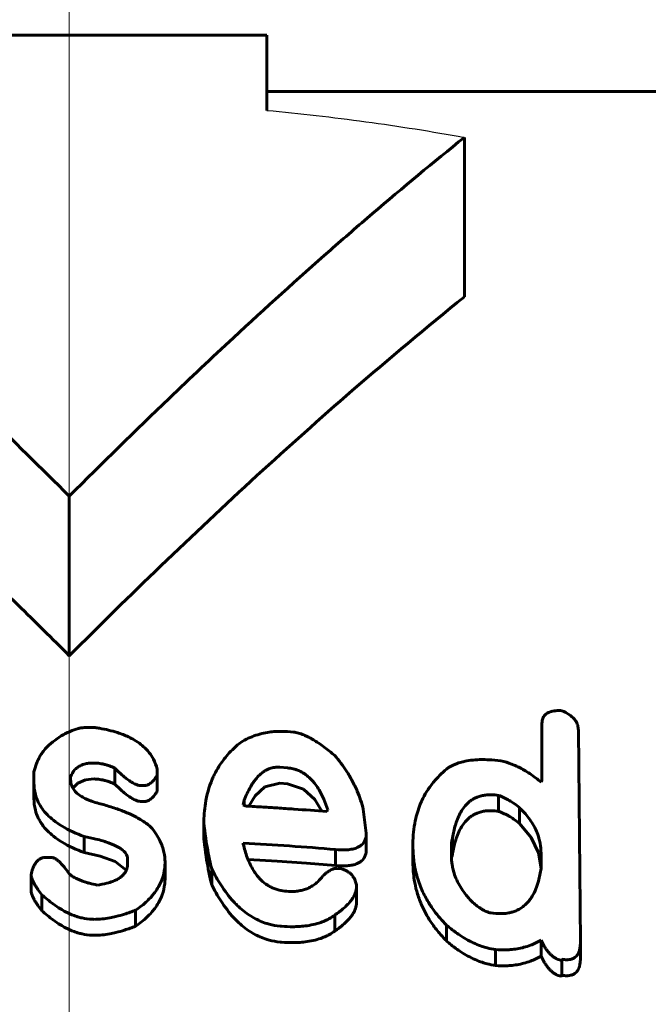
# Model space of a CAD drawing. Header units: millimetres. Extents: x 0 to 841, y 0 to 594.
# Tile 13 of 29: x 229.72 to 232.5, y 364.04 to 368.4. Entities that reach past the tile are written whole.
import ezdxf

# ---------------------------------------------------------------- set-up
doc = ezdxf.new("R2010")
doc.units = ezdxf.units.MM
for name, pattern in [('K5LT-1', [0]), ('K5LT_AXLED', [12, 7.5, -1.5, 1.5, -1.5]), ('K5LT_BASIC', [0]), ('K5LT_THIN', [0])]:
    doc.linetypes.add(name, pattern=pattern)
doc.layers.add('Системный слой', color=7, linetype='Continuous')
doc.layers.add('Системный слой (1)', color=7, linetype='Continuous', true_color=0x6c6c6c)
doc.styles.add('KDIMTEXTSTYLE', font='txt', dxfattribs={"width": 0.96, "oblique": 15, "height": 5})
doc.styles.add('KTEXTSTYLE', font='txt', dxfattribs={"width": 0.96, "height": 5})
doc.dimstyles.new('KDIMSTYLE (0.50)', dxfattribs={"dimtxt": 5, "dimasz": 1, "dimexe": 2, "dimexo": 0, "dimgap": 1, "dimtad": 1, "dimlfac": 2, "dimtxsty": 'KDIMTEXTSTYLE', "dimsah": 1, "dimcen": 0, "dimdle": 1, "dimadec": 0, "dimazin": 0, "dimtfac": 0.667, "dimtmove": 0, "dimatfit": 3, "dimfxl": 1, "dimtvp": 1, "dimtolj": 1, "dimtzin": 0, "dimarcsym": 0})

# ---------------------------------------------------------------- blocks, each defined once
blk = doc.blocks.new('U1')
at = {"layer": 'Системный слой (1)', "color": 150, "linetype": 'K5LT_BASIC', "lineweight": 60, "true_color": 0x0080ff}
for p, q in [((229.9782, 365.0164), (230.0113, 365.0304)), ((230.0113, 365.0304), (230.0496, 365.0343)), ((229.9559, 364.994), (229.9782, 365.0164))]:
    blk.add_line(p, q, dxfattribs=at)
blk = doc.blocks.new('U3')
at = {"layer": 'Системный слой (1)', "color": 150, "linetype": 'K5LT_BASIC', "lineweight": 60, "true_color": 0x0080ff}
for p, q in [((231.986, 364.7744), (231.9331, 364.8366)), ((232.0183, 364.7068), (231.986, 364.7744)), ((232.029, 364.6376), (232.0183, 364.7068))]:
    blk.add_line(p, q, dxfattribs=at)
blk = doc.blocks.new('U4')
at = {"layer": 'Системный слой (1)', "color": 150, "linetype": 'K5LT_BASIC', "lineweight": 60, "true_color": 0x0080ff}
for p, q in [((230.806, 364.9994), (230.7633, 364.9598)), ((230.8715, 365.0154), (230.806, 364.9994)), ((230.7633, 364.9598), (230.7344, 364.9138))]:
    blk.add_line(p, q, dxfattribs=at)
blk = doc.blocks.new('U6')
at = {"layer": 'Системный слой (1)', "color": 150, "linetype": 'K5LT_BASIC', "lineweight": 60, "true_color": 0x0080ff}
for p, q in [((230.0058, 364.708), (230.0767, 364.6923)), ((230.0767, 364.6923), (230.1432, 364.6687)), ((230.1432, 364.6687), (230.1922, 364.6298))]:
    blk.add_line(p, q, dxfattribs=at)
blk = doc.blocks.new('U8')
at = {"layer": 'Системный слой (1)', "color": 150, "linetype": 'K5LT_BASIC', "lineweight": 60, "true_color": 0x0080ff}
for p, q in [((231.6331, 364.6843), (231.6327, 364.6778)), ((231.6339, 364.6907), (231.6331, 364.6843)), ((231.6363, 364.6965), (231.6339, 364.6907))]:
    blk.add_line(p, q, dxfattribs=at)
blk = doc.blocks.new('U10')
at = {"layer": 'Системный слой (1)', "color": 150, "linetype": 'K5LT_BASIC', "lineweight": 60, "true_color": 0x0080ff}
for p, q in [((230.9777, 364.989), (230.9062, 365.0126)), ((231.0267, 364.9437), (230.9777, 364.989)), ((231.0588, 364.8917), (231.0267, 364.9437))]:
    blk.add_line(p, q, dxfattribs=at)
blk = doc.blocks.new('U15')
at = {"layer": 'Системный слой (1)', "color": 150, "linetype": 'K5LT_BASIC', "lineweight": 60, "true_color": 0x0080ff}
for p, q in [((230.8608, 364.6701), (230.7313, 364.6777)), ((230.9902, 364.6612), (230.8608, 364.6701)), ((231.1195, 364.6509), (230.9902, 364.6612))]:
    blk.add_line(p, q, dxfattribs=at)
blk = doc.blocks.new('D0')
at = {"layer": 'Системный слой (1)'}
for points in [[(220.6897, 376.0965), (221.1897, 376.7547), (216.1897, 376.0965), (221.1897, 375.4382)], [(238.6897, 375.4382), (243.6897, 376.0965), (238.6897, 376.7547), (239.1897, 376.0965)]]:
    blk.add_hatch(color=7, dxfattribs=at).paths.add_polyline_path(points)
at = {"layer": 'Системный слой (1)', "color": 7, "linetype": 'K5LT_THIN', "lineweight": 18}
for p, q in [((216.1897, 358.5806), (216.1897, 378.0965)), ((243.6897, 358.5806), (243.6897, 378.0965)), ((216.1897, 376.0965), (221.1897, 376.7547)), ((221.1897, 376.7547), (220.6897, 376.0965)), ((239.1897, 376.0965), (238.6897, 376.7547)), ((238.6897, 376.7547), (243.6897, 376.0965)), ((221.1897, 375.4382), (216.1897, 376.0965)), ((216.1897, 376.0965), (243.6897, 376.0965)), ((220.6897, 376.0965), (221.1897, 375.4382)), ((243.6897, 376.0965), (238.6897, 375.4382)), ((238.6897, 375.4382), (239.1897, 376.0965))]:
    blk.add_line(p, q, dxfattribs=at)
blk.add_wipeout([(226.2515, 377.0965), (226.2515, 384.4784), (233.3327, 384.4784), (233.3327, 377.0965)]).dxf.layer = 'Системный слой (1)'
at = {"layer": 'Системный слой (1)', "color": 7, "insert": (226.2515, 383.684), "char_height": 5, "attachment_point": 1, "style": 'KTEXTSTYLE'}
blk.add_mtext('\\fArial|b0|c204|p34;\\H5.0;\\W1.000;\\Q15;\\fGOST Type AU|b0|i0|c204|p34;\\Q15;\\W0.960;55', dxfattribs=at)
blk = doc.blocks.new('KDIMARROW_01')
at = {"layer": 'Системный слой'}
blk.add_hatch(color=0, dxfattribs=at).paths.add_polyline_path([(0, 0), (-5, 0.6583), (-4.5, 0), (-5, -0.6583)])
at = {"layer": 'Системный слой', "color": 0, "linetype": 'K5LT_THIN', "lineweight": 18}
for p, q in [((-4.5, 0), (-5, 0.6583)), ((-5, 0.6583), (0, 0)), ((0, 0), (-5, -0.6583)), ((-5, -0.6583), (-4.5, 0))]:
    blk.add_line(p, q, dxfattribs=at)
at = {"layer": 'Системный слой (1)', "color": 0, "linetype": 'K5LT_THIN', "lineweight": 18}
blk.add_line((645.2246, 310.5806), (644.7246, 310.5806), dxfattribs=at)

msp = doc.modelspace()

# ---------------------------------------------------------------- linework, layer by layer
at = {"layer": 'Системный слой (1)', "color": 150, "linetype": 'K5LT_BASIC', "lineweight": 60, "true_color": 0x0080ff}
for p, q in [((229.0647, 368.3306), (230.8147, 368.3306)), ((230.8147, 368.3306), (230.8147, 367.9975)), ((230.8147, 368.0806), (238.6458, 368.0806)), ((231.6897, 367.1708), (231.6897, 367.8779)), ((229.9397, 365.5806), (229.9397, 366.2877)), ((230.9062, 365.244), (230.9327, 365.2418)), ((232.0332, 365.0278), (232.0332, 365.2808)), ((232.1944, 365.2507), (232.2035, 364.3108)), ((230.1414, 365.0116), (230.1414, 365.0823)), ((230.3291, 365.0776), (230.3291, 365.0512)), ((230.8715, 365.0861), (230.9062, 365.0833)), ((229.7834, 365.0177), (229.7834, 365.0656)), ((229.9454, 365.0443), (229.9454, 365.0361)), ((230.3291, 364.9805), (230.3291, 365.0512)), ((232.029, 365.0196), (232.0332, 365.0278)), ((229.7834, 364.947), (229.7834, 365.0177)), ((230.2679, 365.0051), (230.2547, 365.0054)), ((230.8715, 365.0154), (230.9062, 365.0126)), ((230.7103, 364.9195), (230.7144, 364.9407)), ((230.7144, 364.9173), (230.7144, 364.9407)), ((231.8414, 364.8907), (231.8414, 364.9614)), ((230.2679, 364.9344), (230.2547, 364.9347)), ((231.0848, 364.8978), (231.0807, 364.89)), ((231.2419, 364.8999), (231.2551, 364.7941)), ((231.9331, 364.8366), (231.9331, 364.9073)), ((230.5358, 364.7671), (230.5358, 364.8378)), ((230.0058, 364.708), (230.0058, 364.7788)), ((231.2551, 364.7234), (231.2551, 364.7941)), ((231.6363, 364.6965), (231.6363, 364.7672)), ((230.7103, 364.7495), (230.7103, 364.7454)), ((231.1195, 364.6509), (231.1195, 364.7216)), ((231.4618, 364.7346), (231.4618, 364.7477)), ((231.4618, 364.6639), (231.4618, 364.7346)), ((231.6322, 364.6949), (231.6322, 364.7203)), ((229.8363, 364.6867), (229.8578, 364.6869)), ((230.1976, 364.658), (230.1976, 364.6803)), ((231.6322, 364.6949), (231.6322, 364.6949)), ((232.029, 364.7061), (232.029, 364.6377)), ((230.3638, 364.5959), (230.3638, 364.6666)), ((230.5705, 364.5655), (230.5705, 364.6362)), ((231.1245, 364.6381), (231.146, 364.636)), ((229.771, 364.5409), (229.771, 364.6116)), ((231.2113, 364.5644), (231.2113, 364.5562)), ((231.2113, 364.4855), (231.2113, 364.5562)), ((229.8189, 364.4505), (229.8189, 364.5212)), ((230.2332, 364.3815), (230.2332, 364.4522)), ((231.1154, 364.36), (231.1154, 364.4307)), ((231.6107, 364.3159), (231.6107, 364.3866)), ((232.029, 364.2491), (232.029, 364.3198)), ((232.2035, 364.2401), (232.2035, 364.3108)), ((231.8281, 364.2073), (231.8281, 364.278)), ((232.1208, 364.1643), (232.1208, 364.235))]:
    msp.add_line(p, q, dxfattribs=at)
at = {"layer": 'Системный слой (1)', "color": 7, "linetype": 'K5LT-1'}
msp.add_open_spline([(230.8147, 367.9975), (230.8875, 367.9908), (231.0337, 367.9757), (231.2532, 367.9481), (231.4723, 367.9157), (231.6174, 367.8909), (231.6897, 367.8779)], degree=3, dxfattribs=at)
at = {"layer": 'Системный слой (1)', "color": 150, "linetype": 'K5LT_BASIC', "lineweight": 60, "true_color": 0x0080ff}
for points, knots in [([(229.9397, 366.2877), (229.8151, 366.4122), (229.6141, 366.61), (229.3274, 366.8834), (229.0835, 367.1098), (228.8396, 367.3294), (228.5435, 367.5877), (228.3285, 367.7664), (228.1897, 367.8779)], [0, 0, 0, 0, 1.979036, 3.177607, 4.485942, 5.764664, 6.928433, 9, 9, 9, 9]), ([(231.6897, 367.8779), (231.5528, 367.7681), (231.3542, 367.603), (231.0131, 367.3067), (230.7126, 367.0345), (230.3273, 366.6707), (230.0861, 366.4341), (229.9397, 366.2877)], [0, 0, 0, 0, 1.815086, 2.656364, 4.615538, 5.931126, 8, 8, 8, 8]), ([(228.1897, 367.1708), (228.351, 367.0413), (228.6766, 366.769), (229.1843, 366.3137), (229.6058, 365.9119), (229.8642, 365.6561), (229.9397, 365.5806)], [0, 0, 0, 0, 1.871552, 3.816812, 6.066917, 7, 7, 7, 7]), ([(231.6897, 367.1708), (231.5223, 367.0365), (231.2136, 366.7779), (230.7664, 366.3779), (230.3491, 365.9851), (230.074, 365.7149), (229.9397, 365.5806)], [0, 0, 0, 0, 1.941701, 3.620212, 5.33946, 7, 7, 7, 7]), ([(232.1208, 365.337), (232.1141, 365.3373), (232.1027, 365.3375), (232.0867, 365.3361), (232.0733, 365.3334), (232.0616, 365.329), (232.0524, 365.3236), (232.0454, 365.3174), (232.0401, 365.3102), (232.0363, 365.3022), (232.0337, 365.2923), (232.0332, 365.2851), (232.0332, 365.2808)], [0, 0, 0, 0, 1.845736, 3.106003, 4.502726, 5.793369, 6.926838, 7.979509, 9.03164, 10.226121, 11.334464, 13, 13, 13, 13]), ([(232.1944, 365.2507), (232.1944, 365.2578), (232.193, 365.2686), (232.1882, 365.2812), (232.1839, 365.2893), (232.1783, 365.2976), (232.169, 365.3079), (232.1508, 365.3226), (232.1333, 365.3318), (232.1208, 365.337)], [0, 0, 0, 0, 2.115043, 3.160428, 3.727427, 4.586807, 5.750471, 7.114526, 10, 10, 10, 10]), ([(229.9802, 365.2584), (229.9677, 365.2544), (229.9472, 365.2469), (229.9204, 365.2346), (229.8971, 365.2217), (229.8827, 365.2115), (229.8752, 365.2054)], [0, 0, 0, 0, 2.217258, 3.718808, 5.158057, 7, 7, 7, 7]), ([(230.0538, 365.2621), (230.0455, 365.2624), (230.0334, 365.2627), (230.0173, 365.2625), (230.006, 365.262), (229.9935, 365.2608), (229.985, 365.2595), (229.9802, 365.2584)], [0, 0, 0, 0, 2.693076, 3.905545, 5.206207, 6.35157, 8, 8, 8, 8]), ([(230.3291, 365.0776), (230.3255, 365.0928), (230.3164, 365.118), (230.2974, 365.1474), (230.2785, 365.1691), (230.2572, 365.1881), (230.2307, 365.206), (230.1963, 365.2241), (230.1453, 365.2437), (230.0942, 365.2557), (230.0604, 365.2611), (230.0538, 365.2621)], [0, 0, 0, 0, 1.947059, 3.237595, 4.027943, 5.119801, 6.258666, 7.260794, 8.903402, 11.39347, 12, 12, 12, 12]), ([(230.9062, 365.244), (230.8899, 365.2453), (230.8652, 365.2458), (230.8301, 365.2429), (230.7993, 365.2376), (230.7533, 365.2249), (230.7211, 365.2098), (230.7012, 365.1981)], [0, 0, 0, 0, 1.745229, 2.634319, 3.806046, 5.168928, 8, 8, 8, 8]), ([(229.8752, 365.2054), (229.863, 365.1967), (229.8453, 365.1813), (229.8268, 365.16), (229.8145, 365.1426), (229.8038, 365.1243), (229.7921, 365.0984), (229.7861, 365.0782), (229.7834, 365.0656)], [0, 0, 0, 0, 2.101455, 3.404582, 4.306974, 5.452164, 6.809907, 9, 9, 9, 9]), ([(231.1154, 365.1384), (231.1004, 365.151), (231.0765, 365.1702), (231.0444, 365.1929), (231.0244, 365.2057), (231.008, 365.2152), (230.994, 365.2226), (230.9762, 365.2307), (230.9561, 365.238), (230.9401, 365.2411), (230.9327, 365.2418)], [0, 0, 0, 0, 3.256215, 4.944034, 6.257283, 6.991767, 7.882063, 8.665154, 9.943739, 11, 11, 11, 11]), ([(230.7012, 365.1981), (230.679, 365.1808), (230.6425, 365.1463), (230.6053, 365.0964), (230.5846, 365.0593), (230.5598, 365.0053), (230.5404, 364.9336), (230.5358, 364.867), (230.5358, 364.8378)], [0, 0, 0, 0, 1.63906, 3.023557, 3.953291, 4.420922, 6.976089, 9, 9, 9, 9]), ([(231.2419, 364.8999), (231.2351, 364.9268), (231.221, 364.9693), (231.1943, 365.0257), (231.1627, 365.0792), (231.1348, 365.1162), (231.1154, 365.1384)], [0, 0, 0, 0, 2.266201, 3.597609, 4.876693, 7, 7, 7, 7]), ([(231.8637, 365.112), (231.8465, 365.1148), (231.8149, 365.1188), (231.7791, 365.1205), (231.748, 365.1201), (231.719, 365.1179), (231.6859, 365.1119), (231.6609, 365.1044), (231.6391, 365.0958), (231.6265, 365.0893), (231.6189, 365.0848)], [0, 0, 0, 0, 2.186227, 3.980187, 4.513401, 6.143444, 7.708086, 8.941373, 9.693252, 11, 11, 11, 11]), ([(232.029, 365.0196), (232.0136, 365.0331), (231.9895, 365.052), (231.9551, 365.0733), (231.9316, 365.0858), (231.902, 365.0994), (231.8794, 365.1074), (231.8637, 365.112)], [0, 0, 0, 0, 2.751375, 4.015403, 5.126022, 6.04958, 8, 8, 8, 8]), ([(229.9454, 365.0443), (229.9496, 365.0553), (229.9572, 365.069), (229.9715, 365.0823), (229.9795, 365.0882), (229.9888, 365.0935), (229.9999, 365.0981), (230.0138, 365.102), (230.0304, 365.1046), (230.0431, 365.1051), (230.0496, 365.105)], [0, 0, 0, 0, 3.623495, 4.522698, 5.291608, 6.204014, 7.199877, 8.171581, 9.534701, 11, 11, 11, 11]), ([(230.0496, 365.105), (230.0583, 365.1049), (230.0712, 365.1038), (230.0889, 365.1006), (230.1031, 365.097), (230.1212, 365.0911), (230.1338, 365.0859), (230.1414, 365.0823)], [0, 0, 0, 0, 2.119986, 3.146264, 4.471427, 5.776203, 8, 8, 8, 8]), ([(230.1414, 365.0823), (230.1519, 365.0719), (230.1671, 365.0574), (230.1887, 365.0392), (230.2019, 365.0291), (230.2131, 365.0216), (230.2218, 365.0163), (230.2312, 365.0115), (230.2424, 365.0071), (230.2508, 365.0055), (230.2547, 365.0054)], [0, 0, 0, 0, 3.798215, 5.218938, 6.867025, 7.800981, 8.392408, 9.223598, 10.198028, 11, 11, 11, 11]), ([(230.8715, 365.0861), (230.866, 365.0865), (230.8578, 365.0866), (230.8467, 365.0854), (230.8374, 365.0836), (230.8263, 365.0803), (230.8132, 365.0746), (230.7989, 365.0659), (230.7848, 365.0545), (230.7706, 365.0399), (230.7566, 365.0221), (230.7413, 364.9982), (230.727, 364.9706), (230.7182, 364.9502), (230.7144, 364.9407)], [0, 0, 0, 0, 0.873735, 1.287526, 1.797279, 2.430592, 3.237186, 4.279882, 5.490803, 6.7267, 8.331166, 10.161004, 12.720178, 15, 15, 15, 15]), ([(231.0848, 364.8978), (231.0797, 364.9136), (231.0708, 364.9374), (231.056, 364.9686), (231.0426, 364.9923), (231.029, 365.012), (231.0137, 365.0301), (230.9982, 365.0453), (230.9802, 365.0586), (230.9629, 365.0683), (230.9476, 365.0747), (230.9286, 365.0804), (230.9149, 365.0826), (230.9062, 365.0833)], [0, 0, 0, 0, 2.889428, 4.366691, 5.821064, 7.400129, 8.219183, 9.514937, 10.675709, 11.429933, 12.235722, 12.888578, 14, 14, 14, 14]), ([(231.6189, 365.0848), (231.5967, 365.0672), (231.564, 365.036), (231.5284, 364.9889), (231.5078, 364.9531), (231.487, 364.9072), (231.4672, 364.8411), (231.4618, 364.7818), (231.4618, 364.7477)], [0, 0, 0, 0, 1.794439, 2.945895, 4.022948, 4.684904, 6.528682, 9, 9, 9, 9]), ([(230.0711, 364.9262), (230.06, 364.9289), (230.0436, 364.9335), (230.0214, 364.9418), (230.0029, 364.9504), (229.9831, 364.9626), (229.966, 364.9782), (229.9545, 364.9952), (229.9471, 365.0144), (229.9454, 365.028), (229.9454, 365.0361)], [0, 0, 0, 0, 1.805406, 2.687793, 3.829096, 5.183881, 6.70004, 8.073085, 9.241199, 11, 11, 11, 11]), ([(230.0496, 365.0343), (230.0583, 365.0342), (230.0712, 365.0331), (230.0889, 365.0299), (230.1031, 365.0263), (230.1212, 365.0204), (230.1338, 365.0151), (230.1414, 365.0116)], [0, 0, 0, 0, 2.119986, 3.146264, 4.471427, 5.776203, 8, 8, 8, 8]), ([(230.2679, 365.0051), (230.2696, 365.005), (230.2731, 365.0051), (230.2786, 365.0059), (230.2845, 365.0074), (230.291, 365.01), (230.2983, 365.0142), (230.3062, 365.0205), (230.3138, 365.0284), (230.3217, 365.0388), (230.3264, 365.0465), (230.3291, 365.0512)], [0, 0, 0, 0, 0.643284, 1.323599, 2.091693, 3.006204, 4.170276, 5.673019, 7.519428, 9.274374, 12, 12, 12, 12]), ([(229.7834, 365.0177), (229.7834, 365.0006), (229.7867, 364.9715), (229.8006, 364.9334), (229.8188, 364.9025), (229.8415, 364.8755), (229.8712, 364.849), (229.9224, 364.8139), (229.971, 364.7918), (230.0058, 364.7788)], [0, 0, 0, 0, 1.693573, 2.881985, 3.885498, 5.013153, 5.991926, 7.239635, 10, 10, 10, 10]), ([(230.1414, 365.0116), (230.1519, 365.0012), (230.1671, 364.9866), (230.1887, 364.9685), (230.2019, 364.9584), (230.2131, 364.9509), (230.2218, 364.9456), (230.2312, 364.9407), (230.2424, 364.9364), (230.2508, 364.9348), (230.2547, 364.9347)], [0, 0, 0, 0, 3.798215, 5.218938, 6.867025, 7.800981, 8.392408, 9.223598, 10.198028, 11, 11, 11, 11]), ([(230.2679, 364.9344), (230.2696, 364.9343), (230.2731, 364.9344), (230.2786, 364.9351), (230.2845, 364.9367), (230.291, 364.9393), (230.2983, 364.9435), (230.3062, 364.9498), (230.3138, 364.9577), (230.3217, 364.9681), (230.3264, 364.9758), (230.3291, 364.9805)], [0, 0, 0, 0, 0.643284, 1.323599, 2.091693, 3.006204, 4.170276, 5.673019, 7.519428, 9.274374, 12, 12, 12, 12]), ([(229.7834, 364.947), (229.7834, 364.9299), (229.7867, 364.9008), (229.8006, 364.8627), (229.8188, 364.8318), (229.8415, 364.8048), (229.8712, 364.7783), (229.9224, 364.7432), (229.971, 364.7211), (230.0058, 364.708)], [0, 0, 0, 0, 1.693573, 2.881985, 3.885498, 5.013153, 5.991926, 7.239635, 10, 10, 10, 10]), ([(231.6363, 364.7672), (231.639, 364.7857), (231.6443, 364.8131), (231.6559, 364.8499), (231.6664, 364.8748), (231.6803, 364.8993), (231.6941, 364.9172), (231.7079, 364.9305), (231.7191, 364.9393), (231.7315, 364.9472), (231.747, 364.9544), (231.7641, 364.96), (231.7849, 364.9638), (231.8107, 364.965), (231.8304, 364.9631), (231.8414, 364.9614)], [0, 0, 0, 0, 3.210855, 4.664612, 6.425207, 7.683478, 9.252375, 9.986283, 10.587667, 11.347786, 12.070851, 12.899225, 13.681102, 14.684784, 16, 16, 16, 16]), ([(231.9331, 364.9073), (231.9254, 364.9145), (231.9112, 364.9257), (231.8809, 364.9445), (231.8578, 364.9551), (231.8414, 364.9614)], [0, 0, 0, 0, 1.898978, 3.171395, 6, 6, 6, 6]), ([(230.3241, 364.7902), (230.3181, 364.8018), (230.3043, 364.8189), (230.2809, 364.8381), (230.2602, 364.8521), (230.2345, 364.8668), (230.198, 364.8841), (230.1503, 364.9025), (230.1062, 364.9164), (230.0792, 364.924), (230.0711, 364.9262)], [0, 0, 0, 0, 1.756318, 2.795095, 3.599392, 4.630127, 6.127146, 8.035, 10.114924, 11, 11, 11, 11]), ([(230.7103, 364.9195), (230.7117, 364.9187), (230.7141, 364.9174), (230.7173, 364.916), (230.7202, 364.915), (230.7223, 364.9146), (230.7235, 364.9145)], [0, 0, 0, 0, 2.593711, 3.987348, 5.279408, 7, 7, 7, 7]), ([(230.7235, 364.9145), (230.7486, 364.9129), (230.7948, 364.91), (230.8651, 364.9055), (230.9591, 364.8992), (231.032, 364.8938), (231.0807, 364.89)], [0, 0, 0, 0, 1.47709, 2.710916, 4.13473, 7, 7, 7, 7]), ([(231.6363, 364.6965), (231.639, 364.715), (231.6443, 364.7424), (231.6559, 364.7792), (231.6664, 364.8041), (231.6803, 364.8286), (231.6941, 364.8465), (231.7079, 364.8597), (231.7191, 364.8686), (231.7315, 364.8764), (231.747, 364.8837), (231.7641, 364.8893), (231.7849, 364.8931), (231.8107, 364.8943), (231.8304, 364.8924), (231.8414, 364.8907)], [0, 0, 0, 0, 3.210855, 4.664612, 6.425207, 7.683478, 9.252375, 9.986283, 10.587667, 11.347786, 12.070851, 12.899225, 13.681102, 14.684784, 16, 16, 16, 16]), ([(232.029, 364.7061), (232.029, 364.7205), (232.0272, 364.7426), (232.0196, 364.7752), (232.0095, 364.8034), (231.994, 364.8336), (231.9701, 364.8688), (231.9483, 364.8929), (231.9331, 364.9073)], [0, 0, 0, 0, 1.86675, 2.831511, 4.190437, 5.516818, 6.811417, 9, 9, 9, 9]), ([(231.9331, 364.8366), (231.9254, 364.8438), (231.9112, 364.855), (231.8809, 364.8738), (231.8578, 364.8843), (231.8414, 364.8907)], [0, 0, 0, 0, 1.898978, 3.171395, 6, 6, 6, 6]), ([(230.5358, 364.8378), (230.5385, 364.8075), (230.5476, 364.7401), (230.5617, 364.6731), (230.5705, 364.6362)], [0, 0, 0, 0, 2.243007, 5, 5, 5, 5]), ([(230.0058, 364.7788), (230.0233, 364.7756), (230.0511, 364.7698), (230.0839, 364.7612), (230.1047, 364.7547), (230.1205, 364.7492), (230.1349, 364.7433), (230.1478, 364.7373), (230.1609, 364.7302), (230.1721, 364.7227), (230.1815, 364.7145), (230.1883, 364.707), (230.1932, 364.6992), (230.1967, 364.6903), (230.1976, 364.6841), (230.1976, 364.6803)], [0, 0, 0, 0, 3.445764, 5.490288, 6.642857, 7.779155, 8.818863, 9.793142, 10.700184, 11.948242, 12.699621, 13.529338, 14.334879, 14.969877, 16, 16, 16, 16]), ([(230.3638, 364.6666), (230.3638, 364.6809), (230.3613, 364.7043), (230.3522, 364.7356), (230.3407, 364.7627), (230.3305, 364.7805), (230.3241, 364.7902)], [0, 0, 0, 0, 2.362246, 3.859723, 5.245489, 7, 7, 7, 7]), ([(230.5358, 364.7671), (230.5385, 364.7368), (230.5476, 364.6694), (230.5617, 364.6024), (230.5705, 364.5655)], [0, 0, 0, 0, 2.243007, 5, 5, 5, 5]), ([(231.1195, 364.7216), (231.134, 364.7202), (231.1578, 364.719), (231.1829, 364.7214), (231.2002, 364.7247), (231.2132, 364.7287), (231.2266, 364.7357), (231.2359, 364.7429), (231.2429, 364.7508), (231.2515, 364.765), (231.2547, 364.7798), (231.2551, 364.7917), (231.2551, 364.7941)], [0, 0, 0, 0, 2.813663, 4.422036, 4.849795, 6.285149, 7.184919, 8.103906, 8.994785, 9.787215, 12.354099, 13, 13, 13, 13]), ([(231.6363, 364.7672), (231.6359, 364.7673), (231.6354, 364.7668), (231.635, 364.766), (231.6347, 364.7651), (231.6342, 364.7635), (231.6337, 364.7608), (231.6332, 364.7564), (231.6326, 364.7485), (231.6322, 364.7362), (231.6322, 364.7261), (231.6322, 364.7203)], [0, 0, 0, 0, 0.27605, 0.394168, 0.631341, 0.979554, 1.647989, 2.7254, 4.34245, 7.640703, 12, 12, 12, 12]), ([(230.7103, 364.7454), (230.7149, 364.7258), (230.7236, 364.6956), (230.7398, 364.657), (230.7526, 364.6331), (230.7655, 364.6135), (230.777, 364.599), (230.7937, 364.5813), (230.8122, 364.5663), (230.8344, 364.5539), (230.8514, 364.5467), (230.8738, 364.5399), (230.891, 364.5372), (230.9021, 364.5364)], [0, 0, 0, 0, 3.187112, 4.849289, 6.328363, 7.227071, 8.226896, 8.92902, 10.560807, 11.305734, 12.036585, 12.745889, 14, 14, 14, 14]), ([(231.1195, 364.6509), (231.134, 364.6495), (231.1578, 364.6483), (231.1829, 364.6506), (231.2002, 364.654), (231.2132, 364.658), (231.2266, 364.6649), (231.2359, 364.6721), (231.2429, 364.6801), (231.2515, 364.6943), (231.2547, 364.7091), (231.2551, 364.721), (231.2551, 364.7234)], [0, 0, 0, 0, 2.813663, 4.422036, 4.849795, 6.285149, 7.184919, 8.103906, 8.994785, 9.787215, 12.354099, 13, 13, 13, 13]), ([(231.4618, 364.7346), (231.4618, 364.7121), (231.4644, 364.6726), (231.4762, 364.6107), (231.4956, 364.5525), (231.5237, 364.4968), (231.5603, 364.4418), (231.5906, 364.4068), (231.6107, 364.3866)], [0, 0, 0, 0, 1.68545, 2.943206, 4.6151, 6.061102, 7.231538, 9, 9, 9, 9]), ([(229.8363, 364.6867), (229.8328, 364.6867), (229.8272, 364.6862), (229.8198, 364.6843), (229.8135, 364.6819), (229.8068, 364.678), (229.7997, 364.6724), (229.7928, 364.6648), (229.7872, 364.6563), (229.782, 364.6464), (229.7761, 364.6317), (229.7728, 364.6195), (229.771, 364.6116)], [0, 0, 0, 0, 1.028459, 1.614811, 2.27851, 3.082287, 4.109073, 5.360926, 6.752573, 7.951256, 9.667473, 13, 13, 13, 13]), ([(229.9405, 364.6127), (229.9339, 364.6224), (229.9242, 364.636), (229.9097, 364.6534), (229.9013, 364.6623), (229.8927, 364.6702), (229.8865, 364.6753), (229.88, 364.6796), (229.8752, 364.6823), (229.8707, 364.6844), (229.8649, 364.6863), (229.8605, 364.6869), (229.8578, 364.6869)], [0, 0, 0, 0, 4.378169, 6.020186, 8.029968, 8.674462, 10.015814, 10.709305, 11.202507, 11.76431, 12.229802, 13, 13, 13, 13]), ([(231.6322, 364.6949), (231.6322, 364.6813), (231.6337, 364.6605), (231.64, 364.6295), (231.6487, 364.6018), (231.6627, 364.5711), (231.6793, 364.5437), (231.7018, 364.5135), (231.7196, 364.4941), (231.7322, 364.4819)], [0, 0, 0, 0, 1.846707, 2.79195, 4.172118, 5.584142, 7.028402, 8.051582, 10, 10, 10, 10]), ([(230.1976, 364.658), (230.1976, 364.6509), (230.1961, 364.6384), (230.1898, 364.624), (230.1829, 364.6138), (230.1749, 364.6049), (230.1632, 364.5957), (230.1484, 364.5871), (230.1296, 364.5791), (230.1014, 364.5705), (230.0776, 364.5662), (230.0629, 364.5642)], [0, 0, 0, 0, 1.745038, 3.026706, 3.666667, 4.513572, 5.586588, 6.700006, 7.810749, 9.388241, 12, 12, 12, 12]), ([(230.2332, 364.4522), (230.2518, 364.4649), (230.2765, 364.4845), (230.3031, 364.512), (230.3201, 364.533), (230.3373, 364.5592), (230.3539, 364.5953), (230.3624, 364.6326), (230.3638, 364.6577), (230.3638, 364.6666)], [0, 0, 0, 0, 2.290826, 3.26982, 4.173679, 5.314832, 6.881124, 8.900993, 10, 10, 10, 10]), ([(230.5705, 364.6362), (230.5828, 364.6119), (230.6037, 364.5744), (230.6376, 364.5258), (230.6616, 364.4969), (230.6817, 364.476), (230.7005, 364.4583), (230.7269, 364.4368), (230.7591, 364.4165), (230.7924, 364.4009), (230.8285, 364.3887), (230.8587, 364.3832), (230.8776, 364.3816), (230.8798, 364.3814)], [0, 0, 0, 0, 3.114916, 4.784331, 6.429803, 7.102006, 7.78312, 9.046886, 10.46572, 11.377998, 12.385832, 13.812121, 14, 14, 14, 14]), ([(231.1245, 364.6381), (231.1223, 364.6383), (231.1184, 364.6381), (231.1122, 364.6369), (231.1055, 364.6346), (231.0979, 364.631), (231.0901, 364.6263), (231.0829, 364.6213), (231.0738, 364.6143), (231.0675, 364.6089), (231.0633, 364.6051)], [0, 0, 0, 0, 0.879705, 1.596274, 2.612526, 3.971915, 5.419406, 6.859002, 8.167985, 11, 11, 11, 11]), ([(231.2113, 364.5644), (231.2102, 364.5703), (231.2075, 364.5804), (231.201, 364.5948), (231.1926, 364.6074), (231.1811, 364.6187), (231.1658, 364.6288), (231.1535, 364.6338), (231.146, 364.636)], [0, 0, 0, 0, 1.836432, 3.115665, 4.594884, 6.020878, 7.258472, 9, 9, 9, 9]), ([(231.4618, 364.6639), (231.4618, 364.6383), (231.4649, 364.5959), (231.4776, 364.5361), (231.4944, 364.4862), (231.5157, 364.4412), (231.5419, 364.3978), (231.5723, 364.3569), (231.5979, 364.3288), (231.6107, 364.3159)], [0, 0, 0, 0, 2.127308, 3.509267, 4.957101, 6.304904, 7.341958, 8.747289, 10, 10, 10, 10]), ([(231.8066, 364.4407), (231.8211, 364.4385), (231.8436, 364.4366), (231.87, 364.4382), (231.8869, 364.4408), (231.9023, 364.4445), (231.9202, 364.4508), (231.9399, 364.461), (231.9595, 364.4759), (231.9766, 364.4942), (231.9929, 364.5179), (232.007, 364.5469), (232.0206, 364.5881), (232.0264, 364.619), (232.029, 364.6377)], [0, 0, 0, 0, 1.542226, 2.358816, 2.839497, 3.422892, 4.143665, 5.050893, 6.155611, 7.357079, 8.510542, 10.279721, 12.122329, 15, 15, 15, 15]), ([(229.771, 364.6116), (229.771, 364.6069), (229.7722, 364.5999), (229.7754, 364.5895), (229.7795, 364.5797), (229.7856, 364.5682), (229.7928, 364.5565), (229.8037, 364.5405), (229.8126, 364.529), (229.8189, 364.5212)], [0, 0, 0, 0, 1.429558, 2.169856, 3.285578, 4.548488, 5.958043, 7.229285, 10, 10, 10, 10]), ([(230.0629, 364.5642), (230.0517, 364.5665), (230.0349, 364.5703), (230.0116, 364.577), (229.9921, 364.5837), (229.9717, 364.5924), (229.9541, 364.6023), (229.9444, 364.6094), (229.9405, 364.6127)], [0, 0, 0, 0, 2.215895, 3.330607, 4.7628, 6.330101, 7.846497, 9, 9, 9, 9]), ([(230.2332, 364.3815), (230.2518, 364.3942), (230.2765, 364.4138), (230.3031, 364.4413), (230.3201, 364.4623), (230.3373, 364.4885), (230.3539, 364.5246), (230.3624, 364.5619), (230.3638, 364.587), (230.3638, 364.5959)], [0, 0, 0, 0, 2.290826, 3.26982, 4.173679, 5.314832, 6.881124, 8.900993, 10, 10, 10, 10]), ([(231.0633, 364.6051), (231.0567, 364.596), (231.0442, 364.5812), (231.0224, 364.5635), (231.0023, 364.5519), (230.9822, 364.544), (230.9618, 364.5388), (230.9353, 364.5352), (230.9148, 364.5354), (230.9021, 364.5364)], [0, 0, 0, 0, 2.164756, 3.623009, 4.956583, 6.035042, 7.044758, 8.152458, 10, 10, 10, 10]), ([(230.5705, 364.5655), (230.5828, 364.5412), (230.6037, 364.5037), (230.6376, 364.4551), (230.6616, 364.4262), (230.6817, 364.4053), (230.7005, 364.3876), (230.7269, 364.3661), (230.7591, 364.3458), (230.7924, 364.3302), (230.8285, 364.318), (230.8587, 364.3125), (230.8776, 364.3109), (230.8798, 364.3107)], [0, 0, 0, 0, 3.114916, 4.784331, 6.429803, 7.102006, 7.78312, 9.046886, 10.46572, 11.377998, 12.385832, 13.812121, 14, 14, 14, 14]), ([(231.1154, 364.4307), (231.1299, 364.4408), (231.1504, 364.4564), (231.1736, 364.4787), (231.1867, 364.4939), (231.1987, 364.5113), (231.2084, 364.5312), (231.2113, 364.5478), (231.2113, 364.5562)], [0, 0, 0, 0, 2.688937, 3.930777, 5.142324, 5.991563, 7.493653, 9, 9, 9, 9]), ([(229.771, 364.5409), (229.771, 364.5362), (229.7722, 364.5292), (229.7754, 364.5188), (229.7795, 364.509), (229.7856, 364.4975), (229.7928, 364.4858), (229.8037, 364.4698), (229.8126, 364.4583), (229.8189, 364.4505)], [0, 0, 0, 0, 1.429558, 2.169856, 3.285578, 4.548488, 5.958043, 7.229285, 10, 10, 10, 10]), ([(229.8189, 364.5212), (229.8342, 364.5071), (229.8602, 364.4851), (229.8964, 364.4605), (229.9272, 364.4431), (229.9529, 364.4315), (229.9777, 364.4231), (230.0038, 364.4162), (230.0285, 364.4127), (230.0466, 364.4122), (230.0496, 364.4122)], [0, 0, 0, 0, 2.921626, 4.63709, 5.766619, 7.455318, 8.126452, 8.928733, 10.648305, 11, 11, 11, 11]), ([(231.1154, 364.36), (231.1299, 364.3701), (231.1504, 364.3857), (231.1736, 364.408), (231.1867, 364.4232), (231.1987, 364.4406), (231.2084, 364.4605), (231.2113, 364.477), (231.2113, 364.4855)], [0, 0, 0, 0, 2.688937, 3.930777, 5.142324, 5.991563, 7.493653, 9, 9, 9, 9]), ([(231.7322, 364.4819), (231.7383, 364.4771), (231.7476, 364.4701), (231.7609, 364.461), (231.7712, 364.4547), (231.7815, 364.4491), (231.79, 364.4453), (231.7982, 364.4425), (231.8033, 364.4412), (231.8066, 364.4407)], [0, 0, 0, 0, 2.86372, 4.211976, 5.766763, 7.119123, 8.267792, 8.90069, 10, 10, 10, 10]), ([(229.8189, 364.4505), (229.8342, 364.4364), (229.8602, 364.4144), (229.8964, 364.3898), (229.9272, 364.3724), (229.9529, 364.3608), (229.9777, 364.3524), (230.0038, 364.3455), (230.0285, 364.342), (230.0466, 364.3415), (230.0496, 364.3415)], [0, 0, 0, 0, 2.921626, 4.63709, 5.766619, 7.455318, 8.126452, 8.928733, 10.648305, 11, 11, 11, 11]), ([(230.0496, 364.4122), (230.0615, 364.4121), (230.085, 364.4133), (230.1171, 364.4182), (230.1504, 364.4254), (230.1886, 364.4361), (230.2172, 364.4461), (230.2332, 364.4522)], [0, 0, 0, 0, 1.449055, 2.907369, 4.056302, 5.741325, 8, 8, 8, 8]), ([(230.8798, 364.3814), (230.8966, 364.3802), (230.9218, 364.3792), (230.9567, 364.3802), (230.9869, 364.3828), (231.0203, 364.3884), (231.0516, 364.3973), (231.0752, 364.4069), (231.096, 364.4176), (231.1082, 364.4254), (231.1154, 364.4307)], [0, 0, 0, 0, 2.159151, 3.190008, 4.45777, 6.065121, 7.617606, 8.84666, 9.622592, 11, 11, 11, 11]), ([(230.0496, 364.3415), (230.0615, 364.3414), (230.085, 364.3426), (230.1171, 364.3474), (230.1504, 364.3547), (230.1886, 364.3654), (230.2172, 364.3754), (230.2332, 364.3815)], [0, 0, 0, 0, 1.449055, 2.907369, 4.056302, 5.741325, 8, 8, 8, 8]), ([(231.6107, 364.3866), (231.6237, 364.3752), (231.6444, 364.3586), (231.6765, 364.3367), (231.7045, 364.32), (231.736, 364.3045), (231.7646, 364.2934), (231.7951, 364.2842), (231.8152, 364.28), (231.8281, 364.278)], [0, 0, 0, 0, 2.28569, 3.423243, 4.89984, 6.306687, 7.644238, 8.500273, 10, 10, 10, 10]), ([(230.8798, 364.3107), (230.8966, 364.3095), (230.9218, 364.3085), (230.9567, 364.3095), (230.9869, 364.3121), (231.0203, 364.3177), (231.0516, 364.3266), (231.0752, 364.3362), (231.096, 364.3469), (231.1082, 364.3547), (231.1154, 364.36)], [0, 0, 0, 0, 2.159151, 3.190008, 4.45777, 6.065121, 7.617606, 8.84666, 9.622592, 11, 11, 11, 11]), ([(231.6107, 364.3159), (231.6237, 364.3045), (231.6444, 364.2879), (231.6765, 364.2659), (231.7045, 364.2493), (231.736, 364.2338), (231.7646, 364.2227), (231.7951, 364.2135), (231.8152, 364.2093), (231.8281, 364.2073)], [0, 0, 0, 0, 2.28569, 3.423243, 4.89984, 6.306687, 7.644238, 8.500273, 10, 10, 10, 10]), ([(231.8281, 364.278), (231.8424, 364.277), (231.8641, 364.2764), (231.8961, 364.2781), (231.924, 364.2815), (231.9539, 364.2879), (231.9902, 364.2995), (232.0145, 364.3112), (232.029, 364.3198)], [0, 0, 0, 0, 1.730716, 2.635033, 3.935339, 5.244632, 6.563055, 9, 9, 9, 9]), ([(232.029, 364.3198), (232.0328, 364.312), (232.0392, 364.2995), (232.0496, 364.2827), (232.0585, 364.2705), (232.0673, 364.2602), (232.0761, 364.2517), (232.0856, 364.2442), (232.0955, 364.2384), (232.1056, 364.2341), (232.1123, 364.2324), (232.1159, 364.2318)], [0, 0, 0, 0, 2.689034, 4.362389, 5.953564, 7.126452, 8.230579, 9.323886, 10.346349, 11.139869, 12, 12, 12, 12]), ([(232.1208, 364.235), (232.1284, 364.2337), (232.1388, 364.2327), (232.1516, 364.2334), (232.1595, 364.2347), (232.1672, 364.237), (232.1744, 364.2404), (232.1813, 364.2451), (232.1877, 364.2515), (232.1933, 364.2597), (232.1973, 364.2686), (232.2008, 364.2802), (232.203, 364.2941), (232.2035, 364.3053), (232.2035, 364.3108)], [0, 0, 0, 0, 2.058797, 2.761939, 3.520778, 4.301539, 5.107381, 5.979951, 7.02955, 8.261414, 9.610177, 10.733311, 12.899361, 15, 15, 15, 15]), ([(231.8281, 364.2073), (231.8424, 364.2063), (231.8641, 364.2057), (231.8961, 364.2074), (231.924, 364.2108), (231.9539, 364.2172), (231.9902, 364.2288), (232.0145, 364.2405), (232.029, 364.2491)], [0, 0, 0, 0, 1.730716, 2.635033, 3.935339, 5.244632, 6.563055, 9, 9, 9, 9]), ([(232.029, 364.2491), (232.0328, 364.2413), (232.0392, 364.2288), (232.0496, 364.212), (232.0585, 364.1998), (232.0673, 364.1895), (232.0761, 364.181), (232.0856, 364.1735), (232.0955, 364.1676), (232.1056, 364.1634), (232.1123, 364.1617), (232.1159, 364.1611)], [0, 0, 0, 0, 2.689034, 4.362389, 5.953564, 7.126452, 8.230579, 9.323886, 10.346349, 11.139869, 12, 12, 12, 12]), ([(232.1208, 364.1643), (232.1284, 364.163), (232.1388, 364.162), (232.1516, 364.1627), (232.1595, 364.164), (232.1672, 364.1663), (232.1744, 364.1697), (232.1813, 364.1744), (232.1877, 364.1807), (232.1933, 364.189), (232.1973, 364.1979), (232.2008, 364.2095), (232.203, 364.2234), (232.2035, 364.2346), (232.2035, 364.2401)], [0, 0, 0, 0, 2.058797, 2.761939, 3.520778, 4.301539, 5.107381, 5.979951, 7.02955, 8.261414, 9.610177, 10.733311, 12.899361, 15, 15, 15, 15]), ([(232.1159, 364.2318), (232.1169, 364.2316), (232.1185, 364.2315), (232.1199, 364.2323), (232.1207, 364.2334), (232.1208, 364.2344), (232.1208, 364.235)], [0, 0, 0, 0, 2.686183, 3.529515, 4.676942, 7, 7, 7, 7]), ([(232.1159, 364.1611), (232.1169, 364.1609), (232.1185, 364.1608), (232.1199, 364.1616), (232.1207, 364.1626), (232.1208, 364.1636), (232.1208, 364.1643)], [0, 0, 0, 0, 2.686183, 3.529515, 4.676942, 7, 7, 7, 7])]:
    msp.add_open_spline(points, degree=3, knots=knots, dxfattribs=at)
msp.add_open_spline([(231.1195, 364.7216), (230.9833, 364.7332), (230.8468, 364.7425), (230.7103, 364.7495)], degree=3, dxfattribs=at)

# ---------------------------------------------------------------- block references
at = {"layer": 'Системный слой (1)'}
for name in ['U1', 'U4', 'U10', 'U3', 'U6', 'U15', 'U8']:
    msp.add_blockref(name, (0, 0), dxfattribs=at)

# ---------------------------------------------------------------- next in the draw order: dimensions: what is measured, and where the dimension line sits
at = {"layer": 'Системный слой (1)', "color": 7}
dim = msp.add_linear_dim(base=(216.1897, 376.0965), p1=(243.6897, 358.5806), p2=(216.1897, 358.5806), dimstyle='KDIMSTYLE (0.50)', override={"dimexo": 0, "dimpost": '\\fGOST Type AU|b0|c204|p34;\\H5.0;\\W0.960;\\Q15;<>', "dimblk1": 'KDIMARROW_01', "dimblk2": 'KDIMARROW_01', "dimse1": 0, "dimse2": 0, "dimclrt": 7, "dimtol": 1, "dimtp": 0, "dimtm": 0, "dimtdec": 5, "dimtolj": 1}, dxfattribs=at)
dim.commit()
dim.dimension.update_dxf_attribs({"geometry": 'D0', "text_midpoint": (229.9397, 376.0965), "dimtype": 160})

# ---------------------------------------------------------------- next in the draw order: linework, layer by layer
at = {"layer": 'Системный слой (1)', "color": 30, "linetype": 'K5LT_AXLED', "lineweight": 18, "true_color": 0xff8000}
msp.add_line((229.9397, 370.5806), (229.9397, 351.5806), dxfattribs=at)

doc.saveas('drawing.dxf')
